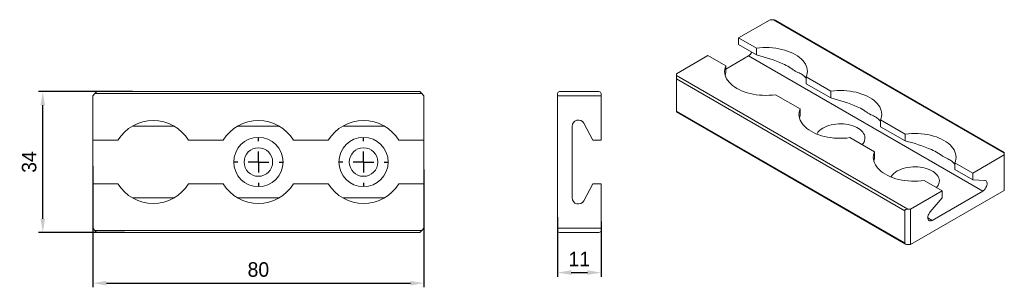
# Model space of a CAD drawing. Header units: millimetres. Extents: x -322 to -84, y 431 to 495.
import ezdxf

# ---------------------------------------------------------------- set-up
doc = ezdxf.new("R2010")
doc.units = ezdxf.units.MM
doc.header["$PDSIZE"] = -1
doc.layers.add('FORMAT', color=7, linetype='Continuous')
doc.dimstyles.new('ISO-25', dxfattribs={"dimtxt": 2.5, "dimasz": 2.5, "dimexe": 1.25, "dimexo": 0.625, "dimtad": 1, "dimtxsty": 'Standard', "dimcen": 2.5, "dimadec": 0, "dimazin": 0, "dimtfac": 1, "dimtmove": 0, "dimatfit": 3, "dimfxl": 0, "dimarcsym": 0})

# ---------------------------------------------------------------- blocks, each defined once
blk = doc.blocks.new('SW_CENTERMARKSYMBOL_0')
at = {"layer": 'FORMAT', "color": 0}
for p, q in [((0, 5), (0, 5.95)), ((0, 0), (0, 2.5)), ((-5, 0), (-5.95, 0)), ((0, 0), (-2.5, 0)), ((0, 0), (0, -2.5)), ((0, 0), (2.5, 0)), ((5, 0), (5.95, 0)), ((0, -5), (0, -5.95))]:
    blk.add_line(p, q, dxfattribs=at)
blk = doc.blocks.new('SW_CENTERMARKSYMBOL_1')
at = {"layer": 'FORMAT', "color": 0}
for p, q in [((0, 5), (0, 5.95)), ((0, 0), (0, 2.5)), ((0, 0), (-2.5, 0)), ((0, 0), (0, -2.5)), ((0, 0), (2.5, 0)), ((5, 0), (5.95, 0)), ((-5, 0), (-5.95, 0)), ((0, -5), (0, -5.95))]:
    blk.add_line(p, q, dxfattribs=at)
blk = doc.blocks.new('*D3')
at = {"color": 0, "lineweight": -2}
for p, q in [((-304.41, 459.99), (-304.41, 430.75)), ((-224.41, 459.22), (-224.41, 430.75)), ((-301.11, 431.75), (-227.71, 431.75))]:
    blk.add_line(p, q, dxfattribs=at)
at = {"color": 0}
for points in [[(-301.11, 432.3), (-301.11, 431.2), (-304.41, 431.75)], [(-227.71, 432.3), (-227.71, 431.2), (-224.41, 431.75)]]:
    blk.add_solid(points, dxfattribs=at)
at = {"layer": 'Defpoints', "color": 0}
for p in [(-304.41, 460.99), (-224.41, 460.22), (-224.41, 431.75)]:
    blk.add_point(p, dxfattribs=at)
at = {"color": 0, "insert": (-264.41, 435.02), "char_height": 3.5, "attachment_point": 5}
blk.add_mtext('80', dxfattribs=at)
blk = doc.blocks.new('*D4')
at = {"color": 0, "lineweight": -2}
for p, q in [((-294.77, 477.99), (-317.48, 477.99)), ((-316.48, 447.29), (-316.48, 474.69)), ((-296.73, 443.99), (-317.48, 443.99))]:
    blk.add_line(p, q, dxfattribs=at)
at = {"color": 0}
for points in [[(-317.03, 474.69), (-315.93, 474.69), (-316.48, 477.99)], [(-317.03, 447.29), (-315.93, 447.29), (-316.48, 443.99)]]:
    blk.add_solid(points, dxfattribs=at)
at = {"layer": 'Defpoints', "color": 0}
for p in [(-316.48, 477.99), (-293.77, 477.99), (-295.73, 443.99)]:
    blk.add_point(p, dxfattribs=at)
at = {"color": 0, "insert": (-319.76, 460.99), "char_height": 3.5, "attachment_point": 5, "rotation": 90}
blk.add_mtext('34', dxfattribs=at)
blk = doc.blocks.new('*D5')
at = {"color": 0, "lineweight": -2}
for p, q in [((-192.15, 447.69), (-192.15, 433.3)), ((-181.65, 446.62), (-181.65, 433.3)), ((-188.84, 434.3), (-184.95, 434.3))]:
    blk.add_line(p, q, dxfattribs=at)
at = {"color": 0}
for points in [[(-188.84, 434.85), (-188.84, 433.75), (-192.15, 434.3)], [(-184.95, 434.85), (-184.95, 433.75), (-181.65, 434.3)]]:
    blk.add_solid(points, dxfattribs=at)
at = {"layer": 'Defpoints', "color": 0}
for p in [(-192.15, 448.69), (-181.65, 447.62), (-181.65, 434.3)]:
    blk.add_point(p, dxfattribs=at)
at = {"color": 0, "insert": (-186.9, 437.57), "char_height": 3.5, "attachment_point": 5}
blk.add_mtext('11', dxfattribs=at)

msp = doc.modelspace()

# ---------------------------------------------------------------- linework, layer by layer
at = {"linetype": 'Continuous', "lineweight": 15}
for p, q in [((-148.43, 490.96), (-140.83, 495.34)), ((-140.12, 495.34), (-140.83, 495.34)), ((-84.26, 463.1), (-140.12, 495.34)), ((-84.26, 463.26), (-139.62, 495.22)), ((-144.12, 488.47), (-148.43, 490.96)), ((-148.43, 490.96), (-148.43, 489.32)), ((-144.12, 486.84), (-148.43, 489.32)), ((-144.12, 486.84), (-144.12, 488.47)), ((-163.46, 482.28), (-155.85, 486.67)), ((-151.55, 484.18), (-155.85, 486.67)), ((-146.03, 486.62), (-151.55, 483.44)), ((-89.47, 453.97), (-146.03, 486.62)), ((-151.55, 484.18), (-151.55, 482.55)), ((-163.46, 482.28), (-163.46, 481.87)), ((-107.59, 449.62), (-163.46, 481.87)), ((-163.46, 481.87), (-163.46, 481.06)), ((-108.3, 449.22), (-163.46, 481.06)), ((-163.46, 481.06), (-163.46, 473.3)), ((-126.16, 478.1), (-132.09, 481.52)), ((-132.09, 481.52), (-132.09, 479.89)), ((-303.41, 477.99), (-303.91, 477.49)), ((-225.41, 477.99), (-303.41, 477.99)), ((-224.91, 477.49), (-225.41, 477.99)), ((-191.65, 477.99), (-182.15, 477.99)), ((-126.16, 476.47), (-132.09, 479.89)), ((-126.16, 476.47), (-126.16, 478.1)), ((-303.91, 477.49), (-304.41, 476.99)), ((-304.41, 466.24), (-304.41, 476.99)), ((-224.91, 477.49), (-303.91, 477.49)), ((-224.41, 476.99), (-224.91, 477.49)), ((-224.41, 476.99), (-224.41, 466.24)), ((-192.15, 476.99), (-192.15, 477.49)), ((-181.65, 476.99), (-192.15, 476.99)), ((-192.15, 444.99), (-192.15, 476.99)), ((-181.65, 477.49), (-181.65, 476.99)), ((-181.65, 466.24), (-181.65, 476.99)), ((-133.59, 473.82), (-139.51, 477.24)), ((-108.3, 441.46), (-163.46, 473.3)), ((-163.46, 473.3), (-163.46, 473.13)), ((-133.59, 473.82), (-133.59, 472.18)), ((-163.46, 473.13), (-108.09, 441.17)), ((-108.2, 467.73), (-114.13, 471.15)), ((-114.13, 471.15), (-114.13, 469.52)), ((-284.77, 469.63), (-294.85, 469.63)), ((-259.37, 469.63), (-269.45, 469.63)), ((-233.97, 469.63), (-244.05, 469.63)), ((-188.65, 469.63), (-188.65, 452.35)), ((-183.65, 466.24), (-185.82, 470.33)), ((-108.2, 466.1), (-114.13, 469.52)), ((-298.32, 466.24), (-304.41, 466.24)), ((-304.41, 466.24), (-304.41, 455.74)), ((-272.92, 466.24), (-281.3, 466.24)), ((-247.52, 466.24), (-255.9, 466.24)), ((-224.41, 466.24), (-230.5, 466.24)), ((-224.41, 455.74), (-224.41, 466.24)), ((-181.65, 466.24), (-183.65, 466.24)), ((-115.63, 463.45), (-121.55, 466.87)), ((-108.2, 466.1), (-108.2, 467.73)), ((-115.63, 463.45), (-115.63, 461.81)), ((-84.26, 462.69), (-91.86, 458.3)), ((-84.26, 463.1), (-84.26, 463.26)), ((-84.26, 462.69), (-84.26, 463.1)), ((-84.26, 454.11), (-84.26, 462.69)), ((-91.86, 458.3), (-96.17, 460.78)), ((-96.17, 460.78), (-96.17, 459.15)), ((-91.86, 456.67), (-96.17, 459.15)), ((-91.86, 456.67), (-91.86, 458.3)), ((-88.97, 456.56), (-91.86, 456.67)), ((-298.32, 455.74), (-304.41, 455.74)), ((-304.41, 444.99), (-304.41, 455.74)), ((-272.92, 455.74), (-281.3, 455.74)), ((-247.52, 455.74), (-255.9, 455.74)), ((-224.41, 455.74), (-230.5, 455.74)), ((-224.41, 455.74), (-224.41, 444.99)), ((-185.82, 451.65), (-183.65, 455.74)), ((-183.65, 455.74), (-181.65, 455.74)), ((-181.65, 444.99), (-181.65, 455.74)), ((-99.29, 454.01), (-103.59, 456.5)), ((-284.77, 452.35), (-294.85, 452.35)), ((-259.37, 452.35), (-269.45, 452.35)), ((-233.97, 452.35), (-244.05, 452.35)), ((-84.26, 454.11), (-106.89, 441.05)), ((-99.29, 454.01), (-106.89, 449.62)), ((-99.29, 452.38), (-102.18, 448.93)), ((-101.68, 446.91), (-89.47, 453.97)), ((-99.29, 454.01), (-99.29, 452.38)), ((-107.59, 449.62), (-106.89, 449.62)), ((-106.89, 449.62), (-106.89, 441.05)), ((-108.3, 441.46), (-108.3, 449.22)), ((-101.68, 446.91), (-102.74, 447.53)), ((-304.41, 444.99), (-303.91, 444.49)), ((-224.91, 444.49), (-224.41, 444.99)), ((-192.15, 444.99), (-181.65, 444.99)), ((-192.15, 444.49), (-192.15, 444.99)), ((-181.65, 444.99), (-181.65, 444.49)), ((-224.91, 444.49), (-303.91, 444.49)), ((-303.91, 444.49), (-303.41, 443.99)), ((-225.41, 443.99), (-303.41, 443.99)), ((-225.41, 443.99), (-224.91, 444.49)), ((-182.15, 443.99), (-191.65, 443.99)), ((-106.89, 441.05), (-107.59, 441.05))]:
    msp.add_line(p, q, dxfattribs=at)
at = {"linetype": 'Continuous', "lineweight": 15, "flags": 128}
for points in [[(-132.09, 481.52), (-131.94, 481.96), (-131.85, 482.41), (-131.82, 482.87), (-131.85, 483.32), (-131.94, 483.77), (-132.1, 484.21), (-132.31, 484.64), (-132.58, 485.07), (-132.91, 485.48), (-133.29, 485.87), (-133.73, 486.25), (-134.22, 486.6), (-134.75, 486.93), (-135.32, 487.24), (-135.94, 487.52), (-136.59, 487.77), (-137.27, 487.99), (-137.98, 488.18), (-138.71, 488.34), (-139.47, 488.46), (-140.24, 488.55), (-141.01, 488.61), (-141.8, 488.63), (-142.58, 488.61), (-143.36, 488.56), (-144.12, 488.47)], [(-151.55, 484.18), (-151.7, 483.74), (-151.79, 483.29), (-151.82, 482.84), (-151.79, 482.39), (-151.69, 481.94), (-151.54, 481.5), (-151.32, 481.06), (-151.05, 480.64), (-150.72, 480.23), (-150.34, 479.83), (-149.91, 479.46), (-149.42, 479.1), (-148.89, 478.77), (-148.31, 478.46), (-147.7, 478.18), (-147.05, 477.93), (-146.37, 477.71), (-145.66, 477.52), (-144.92, 477.36), (-144.17, 477.24), (-143.4, 477.15), (-142.62, 477.1), (-141.84, 477.08), (-141.06, 477.1), (-140.28, 477.15), (-139.51, 477.24)], [(-114.13, 471.15), (-113.98, 471.6), (-113.89, 472.05), (-113.86, 472.5), (-113.89, 472.95), (-113.98, 473.4), (-114.14, 473.84), (-114.35, 474.28), (-114.62, 474.7), (-114.95, 475.11), (-115.33, 475.5), (-115.77, 475.88), (-116.25, 476.23), (-116.79, 476.57), (-117.36, 476.87), (-117.98, 477.15), (-118.63, 477.4), (-119.31, 477.63), (-120.02, 477.82), (-120.75, 477.97), (-121.51, 478.1), (-122.28, 478.18), (-123.05, 478.24), (-123.83, 478.26), (-124.62, 478.24), (-125.39, 478.19), (-126.16, 478.1)], [(-133.59, 473.82), (-133.74, 473.37), (-133.83, 472.92), (-133.86, 472.47), (-133.82, 472.02), (-133.73, 471.57), (-133.58, 471.13), (-133.36, 470.69), (-133.09, 470.27), (-132.76, 469.86), (-132.38, 469.46), (-131.94, 469.09), (-131.46, 468.73), (-130.93, 468.4), (-130.35, 468.1), (-129.74, 467.82), (-129.09, 467.56), (-128.41, 467.34), (-127.69, 467.15), (-126.96, 467), (-126.21, 466.87), (-125.44, 466.78), (-124.66, 466.73), (-123.88, 466.71), (-123.1, 466.73), (-122.32, 466.78), (-121.55, 466.87)], [(-128.06, 469.2), (-127.62, 469.43), (-127.13, 469.64), (-126.61, 469.81), (-126.06, 469.96), (-125.49, 470.07), (-124.91, 470.15), (-124.31, 470.19), (-123.71, 470.2), (-123.11, 470.18), (-122.51, 470.11), (-121.93, 470.02), (-121.37, 469.89), (-120.84, 469.73), (-120.34, 469.54), (-119.87, 469.32), (-119.44, 469.07), (-119.06, 468.8), (-118.73, 468.51), (-118.45, 468.2), (-118.23, 467.88), (-118.06, 467.54), (-117.95, 467.2), (-117.91, 466.86), (-117.92, 466.51), (-118, 466.16), (-118.14, 465.82), (-118.33, 465.49), (-118.58, 465.18), (-118.6, 465.16)], [(-123.6, 466.71), (-123.8, 466.72), (-124.11, 466.71)], [(-96.17, 460.78), (-96.02, 461.23), (-95.93, 461.68), (-95.9, 462.13), (-95.93, 462.58), (-96.02, 463.03), (-96.18, 463.47), (-96.39, 463.91), (-96.66, 464.33), (-96.99, 464.74), (-97.37, 465.14), (-97.81, 465.51), (-98.29, 465.87), (-98.83, 466.2), (-99.4, 466.5), (-100.02, 466.78), (-100.67, 467.04), (-101.35, 467.26), (-102.06, 467.45), (-102.79, 467.6), (-103.55, 467.73), (-104.31, 467.82), (-105.09, 467.87), (-105.87, 467.89), (-106.66, 467.87), (-107.43, 467.82), (-108.2, 467.73)], [(-115.63, 463.45), (-115.78, 463), (-115.87, 462.55), (-115.9, 462.1), (-115.86, 461.65), (-115.77, 461.2), (-115.62, 460.76), (-115.4, 460.32), (-115.13, 459.9), (-114.8, 459.49), (-114.42, 459.1), (-113.98, 458.72), (-113.5, 458.37), (-112.97, 458.03), (-112.39, 457.73), (-111.78, 457.45), (-111.13, 457.2), (-110.44, 456.97), (-109.73, 456.78), (-109, 456.63), (-108.25, 456.5), (-107.48, 456.42), (-106.7, 456.36), (-105.92, 456.34), (-105.14, 456.36), (-104.36, 456.41), (-103.59, 456.5)], [(-110.1, 458.83), (-109.66, 459.06), (-109.17, 459.27), (-108.65, 459.44), (-108.1, 459.59), (-107.53, 459.7), (-106.95, 459.78), (-106.35, 459.82), (-105.75, 459.83), (-105.15, 459.81), (-104.55, 459.75), (-103.97, 459.65), (-103.41, 459.52), (-102.88, 459.36), (-102.38, 459.17), (-101.91, 458.95), (-101.48, 458.7), (-101.1, 458.43), (-100.77, 458.14), (-100.49, 457.83), (-100.27, 457.51), (-100.1, 457.18), (-99.99, 456.83), (-99.95, 456.49), (-99.96, 456.14), (-100.04, 455.79), (-100.18, 455.46), (-100.37, 455.13), (-100.62, 454.81), (-100.64, 454.79)], [(-105.64, 456.34), (-105.84, 456.35), (-106.15, 456.34)], [(-89.47, 453.97), (-89.25, 454.12), (-89.04, 454.31), (-88.86, 454.54), (-88.69, 454.8), (-88.56, 455.07), (-88.47, 455.35), (-88.42, 455.62), (-88.41, 455.88), (-88.44, 456.1), (-88.52, 456.29), (-88.64, 456.43), (-88.79, 456.52), (-88.97, 456.56)], [(-102.18, 448.93), (-102.36, 448.69), (-102.51, 448.43), (-102.63, 448.15), (-102.7, 447.87), (-102.74, 447.6), (-102.73, 447.36), (-102.68, 447.15), (-102.58, 446.98), (-102.45, 446.85), (-102.29, 446.78), (-102.1, 446.77), (-101.9, 446.82), (-101.68, 446.91)]]:
    msp.add_lwpolyline(points, dxfattribs=at)
at = {"linetype": 'Continuous', "lineweight": 15}
for centre, radius in [((-264.41, 460.99), 5.95), ((-239.01, 460.99), 5.95), ((-264.41, 460.99), 3.45), ((-239.01, 460.99), 3.45)]:
    msp.add_circle(centre, radius, dxfattribs=at)
for centre, radius, start, end in [((-147.22, 488.5), 2.22, 302.2392, 332.8051), ((-191.65, 477.49), 0.5, 90, 180), ((-182.15, 477.49), 0.5, 0, 90), ((-289.81, 460.99), 10, 31.6682, 148.3318), ((-264.41, 460.99), 10, 31.6682, 148.3318), ((-239.01, 460.99), 10, 31.6682, 148.3318), ((-187.15, 469.63), 1.5, 28, 180), ((-126.3, 465.88), 3.76, 118.0239, 150.2677), ((-108.34, 455.51), 3.76, 118.0239, 150.2677), ((-289.81, 460.99), 10, 211.6682, 328.3318), ((-264.41, 460.99), 10, 211.6682, 328.3318), ((-239.01, 460.99), 10, 211.6682, 328.3318), ((-187.15, 452.35), 1.5, 180, 332), ((-191.65, 444.49), 0.5, 180, 270), ((-182.15, 444.49), 0.5, 270, 0)]:
    msp.add_arc(centre, radius, start, end, dxfattribs=at)
for centre, major_axis, ratio, start_param, end_param in [((-140.12, 494.94), (0.707, 0), 0.577382, 0.785479, 1.570796), ((-141.82, 483.5), (9.97, -3.28), 0.245505, 1.23083, 1.884031), ((-141.82, 483.5), (8.66, 7.09), 0.706705, 2.38449, 2.453422), ((-141.82, 483.5), (9.97, -3.28), 0.245505, 0.313235, 0.501071), ((-123.86, 473.13), (9.97, -3.28), 0.245505, 1.23083, 1.884031), ((-123.86, 473.13), (8.66, 7.09), 0.706705, 2.38449, 2.453422), ((-123.86, 473.13), (9.97, -3.28), 0.245505, 0.313235, 0.501071), ((-105.9, 462.76), (9.97, -3.28), 0.245505, 1.23083, 1.884031), ((-105.9, 462.76), (8.66, 7.09), 0.706705, 2.38449, 2.453422), ((-105.9, 462.76), (9.97, -3.28), 0.245505, 0.313235, 0.501071), ((-107.59, 449.22), (0.707, 0), 0.577382, 1.570796, 3.141593), ((-107.59, 441.46), (0.707, 0), 0.577382, 3.141593, 4.712389)]:
    msp.add_ellipse(centre, major_axis=major_axis, ratio=ratio, start_param=start_param, end_param=end_param, dxfattribs=at)
for points in [[(-132.69, 481.8), (-132.94, 482.03), (-133.23, 482.2), (-133.92, 482.54), (-134.3, 482.7), (-134.97, 483.08), (-135.2, 483.23), (-135.67, 483.54), (-135.91, 483.7), (-136.66, 484.18), (-137.18, 484.48), (-137.74, 484.71)], [(-114.73, 471.43), (-114.98, 471.66), (-115.27, 471.83), (-115.96, 472.17), (-116.34, 472.33), (-117.01, 472.71), (-117.24, 472.86), (-117.71, 473.17), (-117.95, 473.34), (-118.7, 473.81), (-119.22, 474.11), (-119.77, 474.34)], [(-96.77, 461.06), (-97.02, 461.29), (-97.31, 461.46), (-98, 461.8), (-98.38, 461.96), (-99.05, 462.35), (-99.28, 462.49), (-99.75, 462.81), (-99.99, 462.97), (-100.74, 463.44), (-101.26, 463.74), (-101.81, 463.98)]]:
    msp.add_open_spline(points, degree=3, knots=[0, 0, 0, 0, 0.25, 0.25, 0.5, 0.5, 0.625, 0.625, 0.75, 0.75, 1, 1, 1, 1], dxfattribs=at)

# ---------------------------------------------------------------- block references
for name, p in [('SW_CENTERMARKSYMBOL_0', (-264.41, 460.99)), ('SW_CENTERMARKSYMBOL_1', (-239.01, 460.99))]:
    msp.add_blockref(name, p)

# ---------------------------------------------------------------- dimensions: what is measured, and where the dimension line sits
dim = msp.add_linear_dim(base=(-316.48, 477.99), p1=(-295.73, 443.99), p2=(-293.77, 477.99), angle=90, dimstyle='ISO-25', override={"dimtxt": 3.5, "dimasz": 3.302, "dimexe": 1, "dimexo": 1, "dimgap": 1.524, "dimtoh": 1, "dimdec": 0, "dimzin": 0, "dimadec": 2, "dimtdec": 0, "dimtzin": 0})
dim.commit()
dim.dimension.update_dxf_attribs({"geometry": '*D4', "text_midpoint": (-319.76, 460.99)})
for base, p1, p2, picture, middle in [((-224.41, 431.75), (-304.41, 460.99), (-224.41, 460.22), '*D3', (-264.41, 435.02)), ((-181.64675767, 434.29785973), (-192.14675767, 448.68988979), (-181.64675767, 447.6168002), '*D5', (-186.89675767, 437.57185973))]:
    dim = msp.add_linear_dim(base=base, p1=p1, p2=p2, dimstyle='ISO-25', override={"dimtxt": 3.5, "dimasz": 3.302, "dimexe": 1, "dimexo": 1, "dimgap": 1.524, "dimtoh": 1, "dimdec": 0, "dimzin": 0, "dimadec": 2, "dimtdec": 0, "dimtzin": 0})
    dim.commit()
    dim.dimension.update_dxf_attribs({"geometry": picture, "text_midpoint": middle})

doc.saveas('drawing.dxf')
